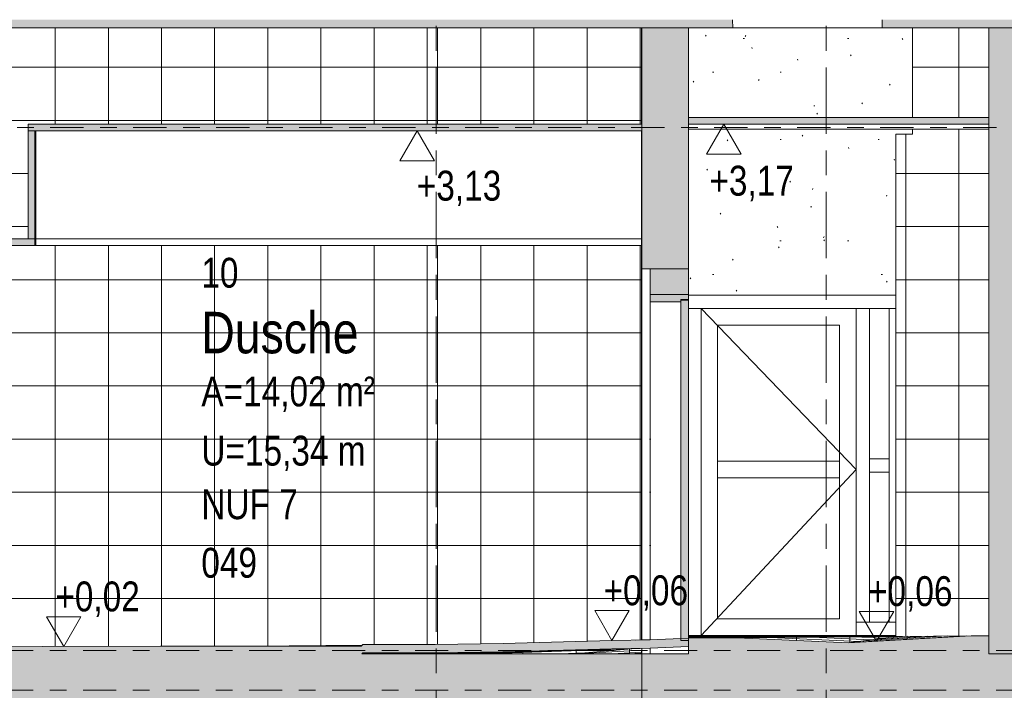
# Model space of a CAD drawing. Header units: metres. Extents: x -28 to 176, y -14 to 869.
# Tile 23 of 60: x 17.47 to 23.41, y -3.04 to 1. Entities that reach past the tile are written whole.
import ezdxf

# ---------------------------------------------------------------- set-up
doc = ezdxf.new("R2010")
doc.units = ezdxf.units.M
doc.linetypes.add('_Ebene_', pattern=[0.4, 0.2, -0.1, 0, -0.1])
doc.linetypes.add('_Rasterlinie_', pattern=[0.75, 0.4, -0.1, 0.15, -0.1])
for name, color, linetype, lineweight in [('A_Ebenen', 130, 'Continuous', 5), ('A_Fassade', 113, 'Continuous', 5), ('A_Geschossdecken', 7, 'Continuous', 5), ('A_Geschossdecken_Oberflächenschraffur', 7, 'Continuous', 5), ('A_Geschossdecken_Schraffur', 7, 'Continuous', 5), ('A_Hoehenkoten', 124, 'Continuous', 5), ('A_Raster', 128, 'Continuous', 5), ('A_Raum-Txt', 16, 'Continuous', 5), ('A_Tuer', 128, 'Continuous', 5), ('A_Türen_Element', 128, 'Continuous', 5), ('A_Türen_Rahmen', 128, 'Continuous', 5), ('A_Wand', 244, 'Continuous', 5), ('A_Wand_Schraff', 1, 'Continuous', 5), ('A_Wände_Oberflächenschraffur', 244, 'Continuous', 5)]:
    doc.layers.add(name, color=color, linetype=linetype, lineweight=lineweight)
doc.styles.add('Arial', font='arial.ttf', dxfattribs={"width": 0.8, "height": 0.18})
doc.styles.add('Arial_B', font='txt', dxfattribs={"width": 0.8, "height": 0.25})
pattern_1 = [(0, (11.292, 18.958), (0, 0.32), []), (90, (11.292, 18.958), (-0.32, 2e-17), [])]
pattern_2 = [(0, (21.223, 18.958), (0, 0.32), []), (90, (21.223, 18.958), (-0.001, 6e-20), [])]
pattern_3 = [(359.931, (11.266, -2.706), (3.6128e-06, 0.0029999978), []), (90, (11.266, -2.706), (-0.32, 2e-17), [])]
pattern_4 = [(359.914, (11.26, -2.701), (4.50295e-06, 0.0029999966), []), (90, (11.26, -2.701), (-0.32, 2e-17), [])]
pattern_5 = [(3.388, (12.612, -3.326), (-0.0003545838, 0.0059895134), []), (90, (12.612, -3.326), (-0.319, -0.019), [])]
pattern_6 = [(357.353, (10.315, -2.149), (-0.000352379, 0.014031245), []), (90, (10.315, -2.149), (-0.32, 0.015), [])]
pattern_7 = [(0.509, (11.487, -2.704), (-0.00031093, 0.03499862), []), (90, (11.487, -2.704), (-0.32, -0.003), [])]
pattern_8 = [(3.137, (12.509, -3.211), (-0.001655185, 0.011927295), []), (90, (12.509, -3.211), (-0.32, 0.018), [])]
pattern_9 = [(0.13, (11.342, -2.327), (-0.00012706, 0.05599986), []), (90, (11.342, -2.327), (-0.32, -0.001), [])]
pattern_10 = [(359.965, (11.279, -2.804), (6.1087e-07, 0.00099999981), []), (90, (11.279, -2.804), (-0.32, 2e-17), [])]
pattern_11 = [(47.015, (26.563, 4.725), (-0.00141333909, -4.972535e-05), []), (90, (26.563, 4.725), (-0.218, 0.234), [])]
pattern_12 = [(356.7, (10.073, -2.115), (0.002149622, 0.019909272), []), (90, (10.073, -2.115), (-0.319, -0.018), [])]
pattern_13 = [(0.929, (11.647, -2.932), (-0.000129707, 0.0079989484), []), (90, (11.647, -2.932), (-0.32, 0.005), [])]
pattern_14 = [(2.318, (12.186, -3.047), (-0.00176765, 0.018944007), []), (90, (12.186, -3.047), (-0.32, 0.013), [])]
pattern_15 = [(1.601, (11.907, -3.028), (-0.000223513, 0.007996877), []), (90, (11.907, -3.028), (-0.32, 0.009), [])]
pattern_16 = [(359.688, (11.173, -1.993), (0.00036484, 0.066999), []), (90, (11.173, -1.993), (-0.32, 0.002), [])]
pattern_17 = [(0, (21.273, 18.958), (0, 0.32), []), (90, (21.273, 18.958), (-0.001, 6e-20), [])]
pattern_18 = [(0, (11.289, 18.958), (0, 0.32), []), (90, (11.289, 18.958), (-0.32, 2e-17), [])]

# ---------------------------------------------------------------- blocks, each defined once
blk = doc.blocks.new('TU DF 1 - Rahmenstock flächenbündig variabel - DL - H - 840 x 2040-8069930-C')
at = {"layer": 'A_Tuer', "lineweight": 9}
for points in [[(21.4583, -0.6951), (21.4583, -0.6801), (21.5033, -0.6801), (21.5033, -0.6501), (21.2733, -0.6501), (21.2733, -0.6951)], [(21.4583, -2.7351), (21.5033, -2.7351), (21.5033, -0.6841), (21.4583, -0.6841), (21.4583, -1.5052)]]:
    blk.add_hatch(color=253, dxfattribs=at).paths.add_polyline_path(points, flags=0)
at = {"layer": 'A_Türen_Element', "color": 250, "lineweight": 9}
for p, q in [((21.5033, -0.6841), (21.4583, -0.6841)), ((21.4583, -0.6841), (21.4583, -2.7351)), ((21.5033, -2.7351), (21.5033, -0.6841)), ((21.4583, -2.7351), (21.5033, -2.7351))]:
    blk.add_line(p, q, dxfattribs=at)
at = {"layer": 'A_Türen_Rahmen', "color": 250, "lineweight": 9}
for p, q in [((21.2733, -0.6501), (21.2729, -0.6501)), ((21.273, -0.6951), (21.2729, -0.6501)), ((21.2729, -0.6501), (21.2729, -2.7311)), ((21.5033, -0.6501), (21.2733, -0.6501)), ((21.2733, -0.6501), (21.2733, -0.6951)), ((21.5033, -0.6801), (21.5033, -0.6501)), ((21.273, -2.7314), (21.273, -0.6951)), ((21.273, -0.6951), (21.2733, -0.6951)), ((21.2733, -0.6951), (21.4583, -0.6951)), ((21.458, -0.6951), (21.458, -2.7233)), ((21.4583, -0.6951), (21.4583, -0.6801)), ((21.4583, -0.6801), (21.5033, -0.6801)), ((21.5029, -0.6801), (21.5029, -0.6841))]:
    blk.add_line(p, q, dxfattribs=at)
blk = doc.blocks.new('Fassade - TU DF 1 - mit Panikstange - Fassade - TU DF 1 - mit Panikstange-8069940-C')
at = {"layer": 'A_Fassade', "color": 250, "lineweight": 9}
for p, q in [((21.579, -0.7351), (22.513, -1.7051)), ((21.679, -0.8351), (22.413, -0.8351)), ((21.679, -2.6051), (21.679, -0.8351)), ((22.413, -0.8351), (22.413, -2.6051)), ((21.679, -1.6551), (22.413, -1.6551)), ((21.679, -1.7551), (21.679, -1.6551)), ((22.413, -1.6551), (22.413, -1.7551)), ((22.513, -1.7051), (21.579, -2.7051)), ((22.413, -1.7551), (21.679, -1.7551)), ((22.413, -2.6051), (21.679, -2.6051)), ((21.579, -2.7051), (22.513, -2.7051))]:
    blk.add_line(p, q, dxfattribs=at)
blk = doc.blocks.new('Rectangular Mullion - 80mm x 80mm-8069958-C')
at = {"layer": 'A_Fassade', "color": 250, "lineweight": 9}
for q in [(22.753, -0.7351), (22.713, -1.6801)]:
    blk.add_line((22.713, -0.7351), q, dxfattribs=at)
blk = doc.blocks.new('Rectangular Mullion - 80mm x 80mm-8069959-C')
at = {"layer": 'A_Fassade', "color": 250, "lineweight": 9}
for p in [(22.713, -1.6801), (22.753, -2.6251)]:
    blk.add_line(p, (22.713, -2.6251), dxfattribs=at)
blk = doc.blocks.new('Rectangular Mullion - 80mm x 80mm-8069960-C')
at = {"layer": 'A_Fassade', "color": 250, "lineweight": 9}
blk.add_line((21.5033, -0.7351), (22.553, -0.7351), dxfattribs=at)
blk = doc.blocks.new('Rectangular Mullion - 80mm x 80mm-8069961-C')
at = {"layer": 'A_Fassade', "color": 250, "lineweight": 9}
blk.add_line((22.553, -0.7351), (22.753, -0.7351), dxfattribs=at)
blk = doc.blocks.new('Rectangular Mullion - 80mm x 80mm-8069962-C')
at = {"layer": 'A_Fassade', "color": 250, "lineweight": 9}
for q in [(21.579, -1.6801), (21.5033, -2.7051)]:
    blk.add_line((21.579, -2.7051), q, dxfattribs=at)
blk = doc.blocks.new('Rectangular Mullion - 80mm x 80mm-8069963-C')
at = {"layer": 'A_Fassade', "color": 250, "lineweight": 9}
for p in [(21.5033, -0.7351), (21.579, -1.6801)]:
    blk.add_line(p, (21.579, -0.7351), dxfattribs=at)
blk = doc.blocks.new('Rectangular Mullion - 80mm x 80mm-8069964-C')
at = {"layer": 'A_Fassade', "color": 250, "lineweight": 9}
for p, q in [((22.513, -0.7351), (22.593, -0.7351)), ((22.513, -0.7351), (22.513, -1.6801)), ((22.593, -1.6801), (22.593, -0.7351))]:
    blk.add_line(p, q, dxfattribs=at)
blk = doc.blocks.new('Rectangular Mullion - 80mm x 80mm-8069965-C')
at = {"layer": 'A_Fassade', "color": 250, "lineweight": 9}
for p, q in [((22.513, -1.6801), (22.513, -2.6251)), ((22.593, -2.6251), (22.593, -1.6801)), ((22.593, -2.6251), (22.513, -2.6251))]:
    blk.add_line(p, q, dxfattribs=at)
blk = doc.blocks.new('Rectangular Mullion - 80mm x 80mm-8069966-C')
at = {"layer": 'A_Fassade', "color": 250, "lineweight": 9}
for p, q in [((22.593, -1.7201), (22.593, -1.6401)), ((22.713, -1.6401), (22.593, -1.6401)), ((22.713, -1.6401), (22.713, -1.7201)), ((22.593, -1.7201), (22.713, -1.7201))]:
    blk.add_line(p, q, dxfattribs=at)
blk = doc.blocks.new('Rectangular Mullion - 80mm x 80mm-8069967-C')
at = {"layer": 'A_Fassade', "color": 250, "lineweight": 9}
for p, q in [((22.513, -2.7051), (22.513, -2.6251)), ((22.753, -2.6251), (22.513, -2.6251)), ((22.513, -2.7051), (22.753, -2.7051))]:
    blk.add_line(p, q, dxfattribs=at)
blk = doc.blocks.new('Höhenkoten - leer-6237472-C')
at = {"layer": 'A_Hoehenkoten'}
for p, q in [((-17.3298, -9.1717), (-17.5377, -9.1717)), ((-17.4338, -9.3517), (-17.5377, -9.1717)), ((-17.4338, -9.3517), (-17.3298, -9.1717))]:
    blk.add_line(p, q, dxfattribs=at)

msp = doc.modelspace()

# ---------------------------------------------------------------- hatches: boundary and pattern name
at = {"layer": 'A_Geschossdecken_Oberflächenschraffur'}
h = msp.add_hatch(dxfattribs=at)
h.set_pattern_fill('FP_21', color=133, style=0, pattern_type=2)
h.set_pattern_definition(pattern_4)
h.paths.add_polyline_path([(21.7967, -2.7187), (22.753, -2.7101), (21.5033, -2.7051), (21.5033, -2.7183), (21.7469, -2.7186)], flags=0)
h = msp.add_hatch(dxfattribs=at)
h.set_pattern_fill('FP_21', color=133, style=0, pattern_type=2)
h.set_pattern_definition(pattern_4)
h.paths.add_polyline_path([(21.7967, -2.7187), (22.753, -2.7101), (21.5033, -2.7051), (21.5033, -2.7183), (21.7469, -2.7186)], flags=0)
h = msp.add_hatch(dxfattribs=at)
h.set_pattern_fill('FP_20', color=133, style=0, pattern_type=2)
h.set_pattern_definition(pattern_3)
h.paths.add_polyline_path([(22.753, -2.7101), (22.753, -2.7066), (21.7469, -2.7061), (22.4675, -2.709)], flags=0)
h = msp.add_hatch(dxfattribs=at)
h.set_pattern_fill('FP_20', color=133, style=0, pattern_type=2)
h.set_pattern_definition(pattern_3)
h.paths.add_polyline_path([(22.753, -2.7101), (22.753, -2.7066), (21.7469, -2.7061), (22.4675, -2.709)], flags=0)
h = msp.add_hatch(dxfattribs=at)
h.set_pattern_fill('FP_23', color=133, style=0, pattern_type=2)
h.set_pattern_definition(pattern_6)
h.paths.add_polyline_path([(22.4675, -2.7498), (22.753, -2.7101), (21.7974, -2.7187)], flags=0)
h = msp.add_hatch(dxfattribs=at)
h.set_pattern_fill('FP_23', color=133, style=0, pattern_type=2)
h.set_pattern_definition(pattern_6)
h.paths.add_polyline_path([(22.4675, -2.7498), (22.753, -2.7101), (21.7974, -2.7187)], flags=0)
h = msp.add_hatch(dxfattribs=at)
h.set_pattern_fill('FP_22', color=133, style=0, pattern_type=2)
h.set_pattern_definition(pattern_5)
h.paths.add_polyline_path([(22.4675, -2.7498), (23.2068, -2.706), (22.753, -2.7101), (22.6814, -2.72)], flags=0)
h = msp.add_hatch(dxfattribs=at)
h.set_pattern_fill('FP_22', color=133, style=0, pattern_type=2)
h.set_pattern_definition(pattern_5)
h.paths.add_polyline_path([(22.4675, -2.7498), (23.2068, -2.706), (22.753, -2.7101), (22.6814, -2.72)], flags=0)
h = msp.add_hatch(dxfattribs=at)
h.set_pattern_fill('FP_24', color=133, style=0, pattern_type=2)
h.set_pattern_definition(pattern_7)
h.paths.add_polyline_path([(18.8801, -2.7698), (19.2427, -2.7698), (19.5309, -2.7639), (18.8808, -2.7698)], flags=0)
h = msp.add_hatch(dxfattribs=at)
h.set_pattern_fill('FP_24', color=133, style=0, pattern_type=2)
h.set_pattern_definition(pattern_7)
h.paths.add_polyline_path([(18.8801, -2.7698), (19.2427, -2.7698), (19.5309, -2.7639), (18.8808, -2.7698)], flags=0)
h = msp.add_hatch(dxfattribs=at)
h.set_pattern_fill('FP_26', color=133, style=0, pattern_type=2)
h.set_pattern_definition(pattern_9)
h.paths.add_polyline_path([(19.2426, -2.7698), (19.386, -2.7698), (19.5309, -2.764), (19.2427, -2.7698)], flags=0)
h = msp.add_hatch(dxfattribs=at)
h.set_pattern_fill('FP_26', color=133, style=0, pattern_type=2)
h.set_pattern_definition(pattern_9)
h.paths.add_polyline_path([(19.2426, -2.7698), (19.386, -2.7698), (19.5309, -2.764), (19.2427, -2.7698)], flags=0)
h = msp.add_hatch(dxfattribs=at)
h.set_pattern_fill('FP_33', color=133, style=0, pattern_type=2)
h.set_pattern_definition(pattern_16)
h.paths.add_polyline_path([(19.386, -2.7698), (19.5315, -2.7698), (19.5359, -2.764), (19.386, -2.7698)], flags=0)
h = msp.add_hatch(dxfattribs=at)
h.set_pattern_fill('FP_33', color=133, style=0, pattern_type=2)
h.set_pattern_definition(pattern_16)
h.paths.add_polyline_path([(19.386, -2.7698), (19.5315, -2.7698), (19.5359, -2.764), (19.386, -2.7698)], flags=0)
h = msp.add_hatch(dxfattribs=at)
h.set_pattern_fill('FP_31', color=133, style=0, pattern_type=2)
h.set_pattern_definition(pattern_14)
h.paths.add_polyline_path([(20.3804, -2.8151), (20.8098, -2.8151), (21.1661, -2.7849), (20.3804, -2.8114), (20.3792, -2.8151)], flags=0)
h = msp.add_hatch(dxfattribs=at)
h.set_pattern_fill('FP_31', color=133, style=0, pattern_type=2)
h.set_pattern_definition(pattern_14)
h.paths.add_polyline_path([(20.3804, -2.8151), (20.8098, -2.8151), (21.1661, -2.7849), (20.3804, -2.8114), (20.3792, -2.8151)], flags=0)
h = msp.add_hatch(dxfattribs=at)
h.set_pattern_fill('FP_32', color=133, style=0, pattern_type=2)
h.set_pattern_definition(pattern_15)
h.paths.add_polyline_path([(20.3804, -2.8114), (21.2727, -2.7814), (20.9872, -2.7865), (20.3872, -2.8033)], flags=0)
h = msp.add_hatch(dxfattribs=at)
h.set_pattern_fill('FP_32', color=133, style=0, pattern_type=2)
h.set_pattern_definition(pattern_15)
h.paths.add_polyline_path([(20.3804, -2.8114), (21.2727, -2.7814), (20.9872, -2.7865), (20.3872, -2.8033)], flags=0)
h = msp.add_hatch(dxfattribs=at)
h.set_pattern_fill('FP_25', color=133, style=0, pattern_type=2)
h.set_pattern_definition(pattern_8)
h.paths.add_polyline_path([(21.1402, -2.8151), (21.2202, -2.8114), (21.2221, -2.7831), (21.1783, -2.7849), (20.8098, -2.8151), (21.0426, -2.8151)], flags=0)
h = msp.add_hatch(dxfattribs=at)
h.set_pattern_fill('FP_25', color=133, style=0, pattern_type=2)
h.set_pattern_definition(pattern_8)
h.paths.add_polyline_path([(21.1402, -2.8151), (21.2202, -2.8114), (21.2221, -2.7831), (21.1783, -2.7849), (20.8098, -2.8151), (21.0426, -2.8151)], flags=0)
h = msp.add_hatch(dxfattribs=at)
h.set_pattern_fill('FP_28', color=133, style=0, pattern_type=2)
h.set_pattern_definition(pattern_11)
h.paths.add_polyline_path([(19.5359, -2.8151), (19.5398, -2.8151), (19.5407, -2.8099)], flags=0)
h = msp.add_hatch(dxfattribs=at)
h.set_pattern_fill('FP_28', color=133, style=0, pattern_type=2)
h.set_pattern_definition(pattern_11)
h.paths.add_polyline_path([(19.5359, -2.8151), (19.5398, -2.8151), (19.5407, -2.8099)], flags=0)
h = msp.add_hatch(dxfattribs=at)
h.set_pattern_fill('FP_27', color=133, style=0, pattern_type=2)
h.set_pattern_definition(pattern_10)
h.paths.add_polyline_path([(19.5409, -2.8139), (20.2276, -2.8108), (19.9776, -2.8099), (19.5409, -2.8096), (19.5409, -2.8114)], flags=0)
h = msp.add_hatch(dxfattribs=at)
h.set_pattern_fill('FP_27', color=133, style=0, pattern_type=2)
h.set_pattern_definition(pattern_10)
h.paths.add_polyline_path([(19.5409, -2.8139), (20.2276, -2.8108), (19.9776, -2.8099), (19.5409, -2.8096), (19.5409, -2.8114)], flags=0)
h = msp.add_hatch(dxfattribs=at)
h.set_pattern_fill('FP_29', color=133, style=0, pattern_type=2)
h.set_pattern_definition(pattern_12)
h.paths.add_polyline_path([(20.2276, -2.8151), (20.3792, -2.8151), (20.3804, -2.8114), (19.5409, -2.8139), (19.5685, -2.8151)], flags=0)
h = msp.add_hatch(dxfattribs=at)
h.set_pattern_fill('FP_29', color=133, style=0, pattern_type=2)
h.set_pattern_definition(pattern_12)
h.paths.add_polyline_path([(20.2276, -2.8151), (20.3792, -2.8151), (20.3804, -2.8114), (19.5409, -2.8139), (19.5685, -2.8151)], flags=0)
h = msp.add_hatch(dxfattribs=at)
h.set_pattern_fill('FP_30', color=133, style=0, pattern_type=2)
h.set_pattern_definition(pattern_13)
h.paths.add_polyline_path([(20.3804, -2.8114), (20.3872, -2.8033), (19.9776, -2.8099), (20.2276, -2.8108)], flags=0)
h = msp.add_hatch(dxfattribs=at)
h.set_pattern_fill('FP_30', color=133, style=0, pattern_type=2)
h.set_pattern_definition(pattern_13)
h.paths.add_polyline_path([(20.3804, -2.8114), (20.3872, -2.8033), (19.9776, -2.8099), (20.2276, -2.8108)], flags=0)
at = {"layer": 'A_Geschossdecken_Schraffur', "lineweight": 9}
h = msp.add_hatch(color=253, dxfattribs=at)
h.paths.add_polyline_path([(13.7281, 0.9549), (13.7415, 1.0049), (10.7287, 1.0049), (10.7292, 0.9549), (13.3909, 0.9549)], flags=0)
h.paths.add_polyline_path([(-19.1392, 0.9549), (-18.645, 0.9549), (-18.6448, 1.0049), (-18.8516, 1.0049), (-18.8516, 1.9049), (-18.6416, 1.9049), (-18.6405, 2.2049), (-19.1392, 2.2049), (-19.1392, 1.454)], flags=0)
h.paths.add_polyline_path([(-8.6385, 0.9549), (-6.688, 0.9549), (-6.688, 1.0049), (-9.3258, 1.0049), (-9.3139, 0.9549)], flags=0)
h.paths.add_polyline_path([(-13.1963, 0.9549), (-11.6808, 0.9549), (-11.6755, 1.0049), (-17.7448, 1.0049), (-17.745, 0.9549), (-16.2348, 0.9549)], flags=0)
h.paths.add_polyline_path([(23.5062, 0.9549), (23.5062, 1.0049), (22.6694, 1.0049), (22.6699, 0.9549), (23.2661, 0.9549)], flags=0)
h.paths.add_polyline_path([(9.3291, 0.9549), (9.3286, 1.0049), (6.7361, 1.0049), (6.7366, 0.9549), (8.0735, 0.9549)], flags=0)
h.paths.add_polyline_path([(14.5959, 0.9549), (15.4363, 0.9549), (15.4419, 1.0049), (14.5825, 1.0049)], flags=0)
h.paths.add_polyline_path([(16.0616, 0.9549), (21.7699, 0.9549), (21.7693, 1.0049), (16.056, 1.0049)], flags=0)
h.paths.add_polyline_path([(-11.0288, 0.9549), (-10.2778, 0.9549), (-10.266, 1.0049), (-11.0341, 1.0049)], flags=0)
h.paths.add_polyline_path([(5.3366, 0.9549), (5.336, 1.0049), (2.7364, 1.0049), (2.737, 0.9549), (5.0349, 0.9549)], flags=0)
h.paths.add_polyline_path([(-5.288, 0.9549), (-2.6798, 0.9549), (-2.6798, 1.0049), (-5.288, 1.0049)], flags=0)
h.paths.add_polyline_path([(1.3369, 0.9549), (1.3363, 1.0049), (-1.2798, 1.0049), (-1.2798, 0.9549), (0.4771, 0.9549)], flags=0)
h.paths.add_polyline_path([(11.6401, 1.9049), (14.1145, 1.9049), (14.162, 1.9209), (14.2121, 1.9049), (15.5644, 1.9049), (15.5832, 2.0076), (15.5932, 2.1669), (10.7164, 2.1669), (10.7192, 1.9049), (11.5813, 1.9049)], flags=0)
h.paths.add_polyline_path([(8.8331, 1.9049), (9.3191, 1.9049), (9.3164, 2.167), (6.7239, 2.167), (6.7266, 1.9049), (8.7586, 1.9049)], flags=0)
h.paths.add_polyline_path([(-15.9479, 1.9049), (-11.5627, 1.9049), (-11.5464, 2.0071), (-11.538, 2.1672), (-11.7405, 2.1672), (-15.442, 2.1723), (-17.2238, 2.2049), (-17.7405, 2.2049), (-17.7416, 1.9049), (-16.2348, 1.9049)], flags=0)
h.paths.add_polyline_path([(5.0349, 1.9049), (5.3265, 1.9049), (5.3238, 2.167), (2.7242, 2.167), (2.7269, 1.9049), (4.7644, 1.9049)], flags=0)
h.paths.add_polyline_path([(1.2367, 1.9049), (1.3269, 1.9049), (1.3241, 2.167), (-1.2798, 2.1671), (-1.2798, 1.9049), (0.761, 1.9049)], flags=0)
h.paths.add_polyline_path([(15.9345, 1.9049), (21.7598, 1.9049), (21.7571, 2.1668), (15.9048, 2.1669), (15.9147, 2.0076), (15.9342, 1.9049)], flags=0)
h.paths.add_polyline_path([(-3.3211, 1.9049), (-2.6798, 1.9049), (-2.6798, 2.1671), (-5.288, 2.1671), (-5.288, 1.9049), (-4.0807, 1.9049)], flags=0)
h.paths.add_polyline_path([(-11.1469, 1.9049), (-10.0195, 1.9049), (-10.0077, 1.9385), (-9.9817, 2.0089), (-9.9752, 2.1667), (-11.1716, 2.1672), (-11.1633, 2.0071)], flags=0)
h.paths.add_polyline_path([(-7.1192, 1.9049), (-6.688, 1.9049), (-6.688, 2.1671), (-9.6165, 2.1667), (-9.6099, 2.0066), (-9.5723, 1.9049), (-7.4088, 1.9049)], flags=0)
h.paths.add_polyline_path([(22.6599, 1.9049), (23.5062, 1.9049), (23.5062, 2.1815), (22.6571, 2.1725)], flags=0)
for points in [[(20.2276, 0.3349), (21.2233, 0.3349), (21.2233, 0.3749), (17.5261, 0.3749), (17.5261, 0.3349)], [(23.2661, 0.3749), (23.3136, 0.3749), (23.3136, 0.4149), (21.5033, 0.4149), (21.5033, 0.3749), (22.5065, 0.3749)], [(17.1891, -0.3551), (17.5661, -0.3551), (17.5661, -0.3151), (16.6468, -0.3151), (16.6468, -0.3551)], [(17.1891, -2.8151), (19.5359, -2.8151), (19.5409, -2.8096), (19.9776, -2.8099), (20.3872, -2.8033), (21.0426, -2.7849), (21.2733, -2.7814), (21.5033, -2.7714), (21.5033, -2.7214), (21.2733, -2.7314), (20.9872, -2.7365), (20.3872, -2.7533), (19.9776, -2.7599), (19.5409, -2.7596), (19.5315, -2.7698), (18.3225, -2.7699), (16.9174, -2.7748), (16.6468, -2.7709), (16.6468, -2.8151)], [(21.5033, -2.8151), (23.3136, -2.8151), (23.3136, -2.706), (23.2068, -2.706), (22.4675, -2.7498), (21.7967, -2.7187), (21.5033, -2.7183)], [(14.9709, -3.1651), (21.2227, -3.1651), (21.2227, -2.8151), (14.9709, -2.8151), (14.9709, -3.0351)], [(23.7338, -3.1651), (23.7338, -2.8151), (21.2233, -2.8151), (21.2233, -3.1651), (23.2661, -3.1651)]]:
    msp.add_hatch(color=253, dxfattribs=at).paths.add_polyline_path(points, flags=0)
at = {"layer": 'A_Wand_Schraff', "lineweight": 9}
for points in [[(21.2233, -0.4951), (21.5033, -0.4951), (21.5033, 0.9549), (21.2233, 0.9549), (21.2233, -0.0256)], [(23.3136, -2.8151), (23.7338, -2.8151), (23.7338, 0.9549), (23.3136, 0.9549), (23.3136, -1.5052)], [(17.5261, -0.3151), (17.5661, -0.3151), (17.5661, 0.3349), (17.5261, 0.3349)], [(21.2733, -0.6501), (21.5033, -0.6501), (21.5033, -0.4951), (21.2733, -0.4951)]]:
    msp.add_hatch(color=253, dxfattribs=at).paths.add_polyline_path(points, flags=0)
at = {"layer": 'A_Wände_Oberflächenschraffur'}
h = msp.add_hatch(dxfattribs=at)
h.set_pattern_fill('FP_51', color=133, style=0, pattern_type=2)
h.set_pattern_definition(pattern_18)
h.paths.add_polyline_path([(19.5398, -2.8151), (19.5409, -2.8151), (19.54, -2.8139)], flags=0)
h.paths.add_polyline_path([(16.7018, -1.7064), (16.6982, -1.7101), (16.6983, -1.7125), (16.7009, -1.708)], flags=0)
h.paths.add_polyline_path([(16.7018, -1.7238), (16.6972, -1.7177), (16.6997, -1.7222)], flags=0)
h.paths.add_polyline_path([(16.9174, -2.7748), (18.3225, -2.7699), (18.8808, -2.7698), (19.537, -2.7639), (19.5409, -2.7596), (19.9909, -2.7596), (19.9909, -0.3551), (16.6468, -0.3551), (16.6468, -0.6941), (16.6568, -0.6951), (16.6568, -1.6951), (16.6668, -1.6958), (16.6668, -1.7051), (16.7042, -1.7054), (16.7042, -1.7064), (16.7118, -1.7064), (16.7168, -1.7151), (16.7118, -1.7238), (16.7042, -1.7248), (16.6997, -1.7251), (16.6668, -1.7251), (16.6668, -1.7351), (16.6568, -1.7351), (16.6568, -1.7551), (16.6668, -1.7558), (16.6668, -1.7951), (16.6568, -1.7951), (16.6568, -2.7651), (16.6468, -2.7651), (16.6468, -2.7709), (16.8823, -2.7743)], flags=0)
h.paths.add_polyline_path([(17.5261, -0.3151), (17.5261, 0.3749), (19.9909, 0.3749), (19.9909, 0.9549), (16.6468, 0.9549), (16.6468, -0.3151), (17.1891, -0.3151)], flags=0)
h = msp.add_hatch(dxfattribs=at)
h.set_pattern_fill('FP_51', color=133, style=0, pattern_type=2)
h.set_pattern_definition(pattern_18)
h.paths.add_polyline_path([(19.5398, -2.8151), (19.5409, -2.8151), (19.54, -2.8139)], flags=0)
h.paths.add_polyline_path([(16.7018, -1.7064), (16.6982, -1.7101), (16.6983, -1.7125), (16.7009, -1.708)], flags=0)
h.paths.add_polyline_path([(16.7018, -1.7238), (16.6972, -1.7177), (16.6997, -1.7222)], flags=0)
h.paths.add_polyline_path([(16.9174, -2.7748), (18.3225, -2.7699), (18.8808, -2.7698), (19.537, -2.7639), (19.5409, -2.7596), (19.9909, -2.7596), (19.9909, -0.3551), (16.6468, -0.3551), (16.6468, -0.6941), (16.6568, -0.6951), (16.6568, -1.6951), (16.6668, -1.6958), (16.6668, -1.7051), (16.7042, -1.7054), (16.7042, -1.7064), (16.7118, -1.7064), (16.7168, -1.7151), (16.7118, -1.7238), (16.7042, -1.7248), (16.6997, -1.7251), (16.6668, -1.7251), (16.6668, -1.7351), (16.6568, -1.7351), (16.6568, -1.7551), (16.6668, -1.7558), (16.6668, -1.7951), (16.6568, -1.7951), (16.6568, -2.7651), (16.6468, -2.7651), (16.6468, -2.7709), (16.8823, -2.7743)], flags=0)
h.paths.add_polyline_path([(17.5261, -0.3151), (17.5261, 0.3749), (19.9909, 0.3749), (19.9909, 0.9549), (16.6468, 0.9549), (16.6468, -0.3151), (17.1891, -0.3151)], flags=0)
h = msp.add_hatch(dxfattribs=at)
h.set_pattern_fill('FP_2', color=133, style=0, pattern_type=2)
h.set_pattern_definition(pattern_1)
h.paths.add_polyline_path([(21.2199, -2.8151), (21.2202, -2.8151), (21.2202, -2.8114), (21.1402, -2.8151)], flags=0)
h.paths.add_polyline_path([(19.9909, -2.7597), (20.3872, -2.7533), (21.0426, -2.7349), (21.2202, -2.7314), (21.2202, -0.3551), (19.9909, -0.3551), (19.9909, -2.7533)], flags=0)
h.paths.add_polyline_path([(21.2202, 0.3749), (21.2202, 0.9549), (19.9909, 0.9549), (19.9909, 0.3749), (20.2276, 0.3749)], flags=0)
h = msp.add_hatch(dxfattribs=at)
h.set_pattern_fill('FP_2', color=133, style=0, pattern_type=2)
h.set_pattern_definition(pattern_1)
h.paths.add_polyline_path([(21.2199, -2.8151), (21.2202, -2.8151), (21.2202, -2.8114), (21.1402, -2.8151)], flags=0)
h.paths.add_polyline_path([(19.9909, -2.7597), (20.3872, -2.7533), (21.0426, -2.7349), (21.2202, -2.7314), (21.2202, -0.3551), (19.9909, -0.3551), (19.9909, -2.7533)], flags=0)
h.paths.add_polyline_path([(21.2202, 0.3749), (21.2202, 0.9549), (19.9909, 0.9549), (19.9909, 0.3749), (20.2276, 0.3749)], flags=0)
h = msp.add_hatch(dxfattribs=at)
h.set_pattern_fill('FP_4', color=133, style=0, pattern_type=2)
h.set_pattern_definition(pattern_2)
h.paths.add_polyline_path([(21.2222, -2.8151), (21.222, -2.7849), (21.2202, -2.8151)], flags=0)
h.paths.add_polyline_path([(21.2202, -2.7314), (21.2222, -2.7314), (21.2222, 0.3349), (21.221, 0.3349), (21.2202, -2.7314)], flags=0)
h.paths.add_polyline_path([(21.2222, 0.3749), (21.2222, 0.9549), (21.2202, 0.9549), (21.221, 0.3749)], flags=0)
h = msp.add_hatch(dxfattribs=at)
h.set_pattern_fill('FP_4', color=133, style=0, pattern_type=2)
h.set_pattern_definition(pattern_2)
h.paths.add_polyline_path([(21.2222, -2.8151), (21.222, -2.7849), (21.2202, -2.8151)], flags=0)
h.paths.add_polyline_path([(21.2202, -2.7314), (21.2222, -2.7314), (21.2222, 0.3349), (21.221, 0.3349), (21.2202, -2.7314)], flags=0)
h.paths.add_polyline_path([(21.2222, 0.3749), (21.2222, 0.9549), (21.2202, 0.9549), (21.221, 0.3749)], flags=0)
h = msp.add_hatch(dxfattribs=at)
h.set_pattern_fill('FP_5', style=0, pattern_type=2)
h.set_pattern_definition([(0, (11.292, 18.958), (0.813, 0.203), [0.007, -0.603, 0.007, -0.603, -3.251]), (0, (11.292, 18.958), (0.813, 0.203), [-1.219, 0.007, -1.212, 0.007, -0.603, -1.422]), (0, (11.292, 18.958), (0.813, 0.203), [-3.048, 0.007, -0.4, 0.007, -1.009]), (120, (11.597, 19.06), (-0.5823032, 0.6025787), [0.007, -0.603, 0.007, -0.603, -3.251]), (120, (11.597, 19.06), (-0.5823032, 0.6025787), [-1.219, 0.007, -1.212, 0.007, -0.603, -1.422]), (120, (11.597, 19.06), (-0.5823032, 0.6025787), [-3.048, 0.007, -0.4, 0.007, -1.009]), (240, (11.699, 19.466), (-0.2306968, -0.8055787), [0.007, -0.603, 0.007, -0.603, -3.251]), (240, (11.699, 19.466), (-0.2306968, -0.8055787), [-1.219, 0.007, -1.212, 0.007, -0.603, -1.422]), (240, (11.699, 19.466), (-0.2306968, -0.8055787), [-3.048, 0.007, -0.4, 0.007, -1.009])])
h.paths.add_polyline_path([(22.753, -0.6551), (22.753, 0.3149), (22.853, 0.3149), (22.853, 0.3449), (21.5033, 0.3449), (21.5033, -0.6551), (21.7469, -0.6551)], flags=0)
h.paths.add_polyline_path([(21.7469, 0.4149), (22.853, 0.4149), (22.853, 0.9549), (21.5033, 0.9549), (21.5033, 0.4149)], flags=0)
h = msp.add_hatch(dxfattribs=at)
h.set_pattern_fill('FP_2', color=133, style=0, pattern_type=2)
h.set_pattern_definition(pattern_1)
h.paths.add_polyline_path([(22.753, -2.7101), (23.3136, -2.706), (23.3136, 0.3449), (22.853, 0.3449), (22.853, 0.3149), (22.753, 0.3149), (22.753, -2.706)], flags=0)
h.paths.add_polyline_path([(22.9963, 0.4149), (23.3136, 0.4149), (23.3136, 0.9549), (22.853, 0.9549), (22.853, 0.4149), (22.9307, 0.4149)], flags=0)
h = msp.add_hatch(dxfattribs=at)
h.set_pattern_fill('FP_2', color=133, style=0, pattern_type=2)
h.set_pattern_definition(pattern_1)
h.paths.add_polyline_path([(22.753, -2.7101), (23.3136, -2.706), (23.3136, 0.3449), (22.853, 0.3449), (22.853, 0.3149), (22.753, 0.3149), (22.753, -2.706)], flags=0)
h.paths.add_polyline_path([(22.9963, 0.4149), (23.3136, 0.4149), (23.3136, 0.9549), (22.853, 0.9549), (22.853, 0.4149), (22.9307, 0.4149)], flags=0)
h = msp.add_hatch(dxfattribs=at)
h.set_pattern_fill('FP_39', color=133, style=0, pattern_type=2)
h.set_pattern_definition(pattern_17)
h.paths.add_polyline_path([(21.2722, -2.8151), (21.2729, -2.8151), (21.2722, -2.8114)], flags=0)
h.paths.add_polyline_path([(21.2722, -2.7314), (21.2729, -2.7314), (21.2722, -1.5052)], flags=0)
h = msp.add_hatch(dxfattribs=at)
h.set_pattern_fill('FP_39', color=133, style=0, pattern_type=2)
h.set_pattern_definition(pattern_17)
h.paths.add_polyline_path([(21.2722, -2.8151), (21.2729, -2.8151), (21.2722, -2.8114)], flags=0)
h.paths.add_polyline_path([(21.2722, -2.7314), (21.2729, -2.7314), (21.2722, -1.5052)], flags=0)

# ---------------------------------------------------------------- linework, layer by layer
at = {"layer": 'A_Ebenen', "color": 170, "linetype": '_Ebene_', "lineweight": 9}
for p, q in [((26.5562, 0.9549), (-24.8409, 0.9549)), ((-24.8409, 0.3549), (26.5562, 0.3549)), ((26.5562, -2.7951), (-24.8409, -2.7951)), ((26.5562, -3.0351), (-24.8409, -3.0351))]:
    msp.add_line(p, q, dxfattribs=at)
at = {"layer": 'A_Geschossdecken', "color": 250, "lineweight": 9}
for p, q in [((16.0616, 0.9549), (23.5062, 0.9549)), ((21.7699, 0.9549), (21.7693, 1.0049)), ((22.6694, 1.0049), (22.6699, 0.9549)), ((21.2233, 0.3749), (17.5261, 0.3749)), ((17.5261, 0.3749), (17.5261, 0.3349)), ((21.2233, 0.3349), (21.2233, 0.3749)), ((21.5033, 0.4149), (21.5033, 0.3749)), ((23.3136, 0.4149), (21.5033, 0.4149)), ((21.5033, 0.3749), (23.3136, 0.3749)), ((17.5261, 0.3349), (21.2233, 0.3349)), ((23.3136, 0.3449), (21.5033, 0.3449)), ((16.6468, -0.3151), (17.5261, -0.3151)), ((21.221, -0.3551), (16.6468, -0.3551)), ((17.5661, -0.3551), (17.5661, -0.3151)), ((17.5715, -0.3151), (17.5715, -0.3551)), ((21.221, -0.3151), (21.221, -0.3551)), ((21.5033, -2.7214), (21.2733, -2.7314)), ((21.5033, -2.7051), (22.753, -2.7066)), ((21.5033, -2.7051), (22.753, -2.7101)), ((21.7967, -2.7187), (21.5033, -2.7183)), ((21.5033, -2.7183), (21.5033, -2.8151)), ((21.7967, -2.7187), (22.753, -2.7101)), ((22.4675, -2.7498), (21.7967, -2.7187)), ((23.2068, -2.706), (22.4675, -2.7498)), ((22.753, -2.7101), (22.4675, -2.7498)), ((22.753, -2.7101), (23.2068, -2.706)), ((23.3136, -2.706), (23.2068, -2.706)), ((23.3136, -2.8151), (23.3136, -2.706)), ((17.6102, -2.7721), (16.9174, -2.7748)), ((18.3225, -2.7699), (17.6102, -2.7721)), ((18.5657, -2.77), (18.3225, -2.7699)), ((18.8167, -2.7698), (18.5657, -2.77)), ((19.5315, -2.7698), (18.8167, -2.7698)), ((18.8801, -2.7698), (19.537, -2.7639)), ((19.2426, -2.7698), (19.5369, -2.7639)), ((19.5369, -2.764), (19.386, -2.7698)), ((19.5409, -2.7596), (19.5315, -2.7698)), ((19.9776, -2.7599), (19.5409, -2.7596)), ((20.3872, -2.7533), (19.9776, -2.7599)), ((21.273, -2.7814), (20.3804, -2.8114)), ((21.0426, -2.7349), (20.3872, -2.7533)), ((20.3872, -2.8033), (21.0426, -2.7849)), ((21.1869, -2.7842), (20.8098, -2.8151)), ((21.2733, -2.7314), (21.0426, -2.7349)), ((21.0426, -2.7849), (21.2733, -2.7814)), ((21.2222, -2.7314), (21.1826, -2.7328)), ((21.2221, -2.7831), (21.2202, -2.8114)), ((21.2222, -2.7314), (21.273, -2.7314)), ((21.2733, -2.7814), (21.5033, -2.7714)), ((19.5359, -2.8151), (19.5409, -2.8096)), ((21.2227, -2.8151), (19.5359, -2.8151)), ((19.5398, -2.8151), (19.5409, -2.8139)), ((19.5409, -2.8096), (19.9776, -2.8099)), ((19.5409, -2.8096), (19.5409, -2.8151)), ((19.5409, -2.8139), (20.3804, -2.8114)), ((19.5685, -2.8151), (19.5409, -2.8139)), ((19.9776, -2.8099), (20.3872, -2.8033)), ((20.3804, -2.8114), (19.9776, -2.8099)), ((20.3804, -2.8114), (20.3792, -2.8151)), ((20.3804, -2.8114), (20.3872, -2.8033)), ((21.2202, -2.8114), (21.1402, -2.8151)), ((21.2227, -3.1651), (21.2227, -2.8151)), ((21.5033, -2.8151), (21.2233, -2.8151)), ((21.2233, -2.8151), (21.2233, -3.1651))]:
    msp.add_line(p, q, dxfattribs=at)
at = {"layer": 'A_Raster', "linetype": '_Rasterlinie_', "lineweight": 9}
for p, q in [((19.9826, -12.4326), (19.9826, 12.5006)), ((22.3326, -12.4326), (22.3326, 12.5006))]:
    msp.add_line(p, q, dxfattribs=at)
at = {"layer": 'A_Wand', "color": 250, "lineweight": 9}
for p, q in [((19.9909, 0.9549), (19.9909, 0.3749)), ((21.2202, 0.9549), (21.2202, 0.3749)), ((21.2233, 0.9549), (21.2233, -0.4951)), ((21.5033, 0.4149), (21.5033, 0.9549)), ((22.853, 0.9549), (22.853, 0.4149)), ((23.3136, 0.9549), (23.3136, -2.706)), ((21.5033, -0.6501), (21.5033, 0.3749)), ((17.5261, 0.3349), (17.5261, -0.3151)), ((17.5661, -0.3151), (17.5661, 0.3349)), ((17.5715, 0.3349), (17.5715, -0.3151)), ((21.221, -0.3151), (21.221, 0.3349)), ((22.753, 0.3149), (22.753, -2.7101)), ((22.853, 0.3149), (22.753, 0.3149)), ((22.853, 0.3449), (22.853, 0.3149)), ((17.5261, -0.3151), (21.221, -0.3151)), ((19.9909, -0.3551), (19.9909, -2.7597)), ((21.2202, -0.3551), (21.2202, -2.7314)), ((21.2222, -2.7314), (21.2222, -0.4951)), ((21.5033, -0.4951), (21.2222, -0.4951)), ((21.2722, -0.4951), (21.2722, -2.7314)), ((21.2733, -0.4951), (21.2733, -0.6501)), ((21.2729, -0.6501), (21.5033, -0.6501)), ((21.2729, -2.7311), (21.2729, -0.6501)), ((21.5033, -0.6551), (22.753, -0.6551)), ((21.2222, -2.8151), (21.2222, -2.7831)), ((21.2722, -2.7811), (21.2722, -2.8151)), ((21.2729, -2.8151), (21.2729, -2.7813)), ((21.5029, -2.7713), (21.5029, -2.8151)), ((21.2202, -2.8114), (21.2202, -2.8151)), ((23.3136, -2.8151), (23.7338, -2.8151))]:
    msp.add_line(p, q, dxfattribs=at)

# ---------------------------------------------------------------- block references
at = {"layer": 'A_Fassade', "color": 250, "lineweight": 9}
for name in ['Rectangular Mullion - 80mm x 80mm-8069960-C', 'Rectangular Mullion - 80mm x 80mm-8069963-C', 'Fassade - TU DF 1 - mit Panikstange - Fassade - TU DF 1 - mit Panikstange-8069940-C', 'Rectangular Mullion - 80mm x 80mm-8069964-C', 'Rectangular Mullion - 80mm x 80mm-8069961-C', 'Rectangular Mullion - 80mm x 80mm-8069958-C', 'Rectangular Mullion - 80mm x 80mm-8069966-C', 'Rectangular Mullion - 80mm x 80mm-8069962-C', 'Rectangular Mullion - 80mm x 80mm-8069965-C', 'Rectangular Mullion - 80mm x 80mm-8069959-C', 'Rectangular Mullion - 80mm x 80mm-8069967-C']:
    msp.add_blockref(name, (0, 0), dxfattribs=at)
at = {"layer": 'A_Hoehenkoten', "extrusion": (0, 0, -1), "rotation": 180}
for p in [(-39.1503, -8.9768), (-37.303, -9.0168)]:
    msp.add_blockref('Höhenkoten - leer-6237472-C', p, dxfattribs=at)
at = {"layer": 'A_Hoehenkoten'}
for p in [(35.1738, 6.58), (38.4764, 6.6168), (40.0693, 6.6119)]:
    msp.add_blockref('Höhenkoten - leer-6237472-C', p, dxfattribs=at)
at = {"layer": 'A_Tuer', "color": 250, "lineweight": 9}
msp.add_blockref('TU DF 1 - Rahmenstock flächenbündig variabel - DL - H - 840 x 2040-8069930-C', (0, 0), dxfattribs=at)

# ---------------------------------------------------------------- texts
at = {"layer": 'A_Hoehenkoten', "char_height": 0.18, "width": 0.601593, "attachment_point": 1, "line_spacing_factor": 0.941778, "style": 'Arial'}
for s, insert in [('+3,17', (21.6292, 0.125)), ('+3,13', (19.8668, 0.0951)), ('+0,06', (20.9919, -2.3428)), ('+0,06', (22.5849, -2.3477)), ('+0,02', (17.6894, -2.3795))]:
    msp.add_mtext(s, dxfattribs=dict(at, insert=insert))
at = {"layer": 'A_Raum-Txt', "attachment_point": 1}
for s, insert, char_height, width, style in [('10', (18.5689, -0.4295), 0.18, 0.269367, 'Arial'), ('Dusche', (18.5689, -0.755), 0.25, 1.212151, 'Arial_B'), ('A=14,02 m²', (18.5689, -1.1448), 0.18, 1.244219, 'Arial'), ('U=15,34 m', (18.5689, -1.5014), 0.18, 1.180084, 'Arial'), ('NUF 7', (18.5689, -1.8241), 0.18, 0.692658, 'Arial'), ('049', (18.5689, -2.1767), 0.18, 0.40405, 'Arial')]:
    msp.add_mtext(s, dxfattribs=dict(at, insert=insert, char_height=char_height, width=width, style=style))

doc.saveas('drawing.dxf')
